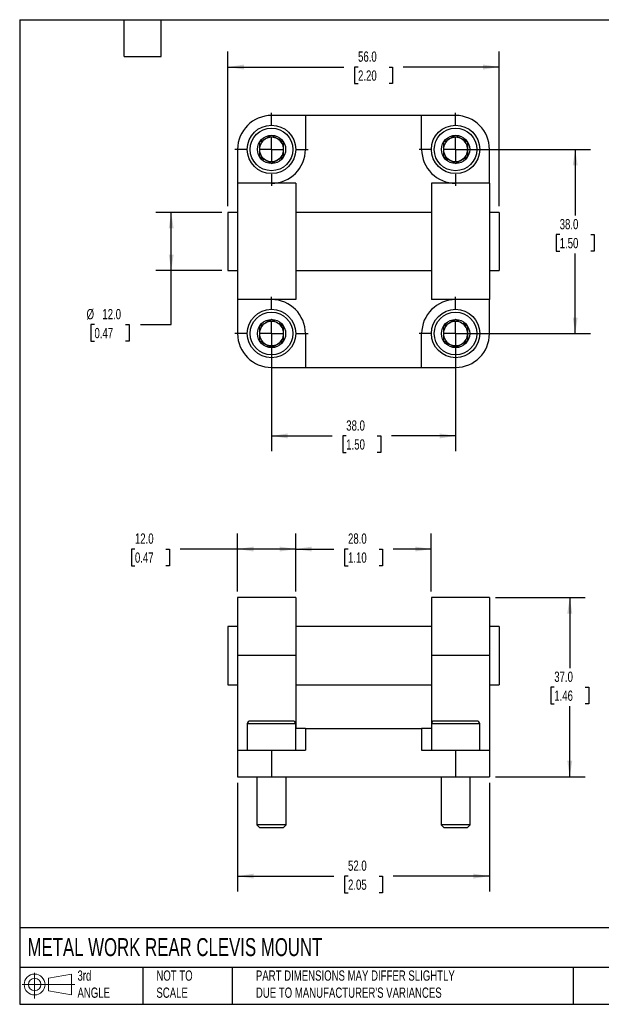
# Model space of a CAD drawing. Header units: millimetres. Extents: x 6 to 273, y 6 to 210.
# Tile 1 of 2: x 6 to 126, y 6 to 210. Entities that reach past the tile are written whole.
import ezdxf

# ---------------------------------------------------------------- set-up
doc = ezdxf.new("R2010")
doc.units = ezdxf.units.MM
doc.linetypes.add('SLD-Center', pattern=[19.05, 15.24, -1.27, 1.27, -1.27])
doc.linetypes.add('SLD-Solid', pattern=[0])
doc.layers.add('CENTER', color=40, linetype='SLD-Center')
doc.layers.add('SLD-DEFPOINTS', color=7, linetype='Continuous')
doc.layers.add('DIMENSIONS', color=140, linetype='SLD-Solid', lineweight=25)
doc.layers.add('TEXT', color=140, linetype='SLD-Solid', lineweight=25)
doc.styles.add('SLDTEXTSTYLE0', font='TXT', dxfattribs={"width": 0.7})
doc.dimstyles.new('SLDDIMSTYLE0', dxfattribs={"dimtxt": 2.158008, "dimasz": 3.302, "dimexe": 0, "dimexo": 0.0625, "dimgap": 0.539502, "dimtad": 0, "dimtih": 1, "dimtoh": 1, "dimrnd": 1e-09, "dimzin": 4, "dimdsep": 46, "dimtxsty": 'SLDTEXTSTYLE0', "dimsah": 1, "dimcen": 0.09, "dimadec": 0, "dimazin": 1, "dimtfac": 1, "dimtofl": 0, "dimtmove": 0, "dimatfit": 3, "dimfxl": 0, "dimfrac": 2, "dimtolj": 1, "dimtzin": 12, "dimarcsym": 0})

# ---------------------------------------------------------------- blocks, each defined once
blk = doc.blocks.new('Block11')
at = {"color": 7, "linetype": 'SLD-Solid', "lineweight": 18}
for p, q in [((2.59, 5.31), (2.59, 0)), ((5.48, 4.17), (10.18, 5.03)), ((5.48, 1.6), (5.48, 4.17)), ((10.18, 5.03), (10.18, 0.73)), ((0, 2.88), (10.87, 2.88)), ((5.48, 1.6), (10.18, 0.73))]:
    blk.add_line(p, q, dxfattribs=at)
for radius in [2.15, 1.29]:
    blk.add_circle((2.59, 2.88), radius, dxfattribs=at)
blk = doc.blocks.new('Block12')
at = {"layer": 'SLD-DEFPOINTS'}
blk.add_blockref('Block11', (0, 0), dxfattribs=at)
blk = doc.blocks.new('_D')
at = {"layer": 'DIMENSIONS'}
for p, q in [((51.34, 91.57), (51.34, 103.48)), ((63.34, 91.57), (63.34, 103.48)), ((30.14, 100.3), (29.41, 100.3)), ((29.41, 100.3), (29.41, 96.87)), ((36.55, 100.3), (37.27, 100.3)), ((37.27, 100.3), (37.27, 96.87)), ((51.34, 100.3), (39.47, 100.3)), ((63.34, 100.3), (51.34, 100.3)), ((29.41, 96.87), (30.14, 96.87)), ((37.27, 96.87), (36.55, 96.87))]:
    blk.add_line(p, q, dxfattribs=at)
for points in [[(51.34, 100.3), (54.65, 99.8), (54.65, 100.81)], [(63.34, 100.3), (60.04, 100.81), (60.04, 99.8)]]:
    blk.add_solid(points, dxfattribs=at)
at = {"layer": 'DIMENSIONS', "char_height": 2.117, "attachment_point": 1, "style": 'SLDTEXTSTYLE0'}
for s, insert in [('12.0', (30.14, 103.52)), ('0.47', (30.14, 99.6))]:
    blk.add_mtext(s, dxfattribs=dict(at, insert=insert))
blk = doc.blocks.new('_D_1')
at = {"layer": 'DIMENSIONS'}
for p, q in [((63.34, 91.57), (63.34, 103.48)), ((91.34, 91.57), (91.34, 103.48)), ((63.34, 100.3), (71.21, 100.3)), ((74.14, 100.3), (73.41, 100.3)), ((73.41, 100.3), (73.41, 96.87)), ((80.55, 100.3), (81.27, 100.3)), ((81.27, 100.3), (81.27, 96.87)), ((91.34, 100.3), (83.47, 100.3)), ((73.41, 96.87), (74.14, 96.87)), ((81.27, 96.87), (80.55, 96.87))]:
    blk.add_line(p, q, dxfattribs=at)
for points in [[(63.34, 100.3), (66.65, 99.8), (66.65, 100.81)], [(91.34, 100.3), (88.04, 100.81), (88.04, 99.8)]]:
    blk.add_solid(points, dxfattribs=at)
at = {"layer": 'DIMENSIONS', "char_height": 2.117, "attachment_point": 1, "style": 'SLDTEXTSTYLE0'}
for s, insert in [('28.0', (74.14, 103.52)), ('1.10', (74.14, 99.6))]:
    blk.add_mtext(s, dxfattribs=dict(at, insert=insert))
blk = doc.blocks.new('_D_2')
at = {"layer": 'DIMENSIONS'}
for p, q in [((104.61, 90.3), (123.1, 90.3)), ((119.92, 90.3), (119.92, 75.72)), ((116.72, 71.8), (115.99, 71.8)), ((115.99, 71.8), (115.99, 68.37)), ((123.13, 71.8), (123.85, 71.8)), ((123.85, 71.8), (123.85, 68.37)), ((115.99, 68.37), (116.72, 68.37)), ((119.92, 53.3), (119.92, 67.89)), ((123.85, 68.37), (123.13, 68.37)), ((104.61, 53.3), (123.1, 53.3))]:
    blk.add_line(p, q, dxfattribs=at)
for points in [[(119.92, 90.3), (119.41, 87), (120.43, 87)], [(119.92, 53.3), (120.43, 56.61), (119.41, 56.61)]]:
    blk.add_solid(points, dxfattribs=at)
at = {"layer": 'DIMENSIONS', "char_height": 2.117, "attachment_point": 1, "style": 'SLDTEXTSTYLE0'}
for s, insert in [('37.0', (116.72, 75.01)), ('1.46', (116.72, 71.1))]:
    blk.add_mtext(s, dxfattribs=dict(at, insert=insert))
blk = doc.blocks.new('_D_3')
at = {"layer": 'DIMENSIONS'}
for p, q in [((51.34, 52.03), (51.34, 29.63)), ((103.34, 52.03), (103.34, 29.63)), ((51.34, 32.8), (71.21, 32.8)), ((74.14, 32.8), (73.41, 32.8)), ((73.41, 32.8), (73.41, 29.37)), ((80.55, 32.8), (81.27, 32.8)), ((81.27, 32.8), (81.27, 29.37)), ((103.34, 32.8), (83.47, 32.8)), ((73.41, 29.37), (74.14, 29.37)), ((81.27, 29.37), (80.55, 29.37))]:
    blk.add_line(p, q, dxfattribs=at)
for points in [[(51.34, 32.8), (54.65, 32.3), (54.65, 33.31)], [(103.34, 32.8), (100.04, 33.31), (100.04, 32.3)]]:
    blk.add_solid(points, dxfattribs=at)
at = {"layer": 'DIMENSIONS', "char_height": 2.117, "attachment_point": 1, "style": 'SLDTEXTSTYLE0'}
for s, insert in [('52.0', (74.14, 36.02)), ('2.05', (74.14, 32.1))]:
    blk.add_mtext(s, dxfattribs=dict(at, insert=insert))
blk = doc.blocks.new('_D_8')
at = {"layer": 'DIMENSIONS'}
for p, q in [((97.61, 182.78), (124.22, 182.78)), ((121.04, 182.78), (121.04, 169.12)), ((117.84, 165.2), (117.11, 165.2)), ((117.11, 165.2), (117.11, 161.77)), ((124.25, 165.2), (124.98, 165.2)), ((124.98, 165.2), (124.98, 161.77)), ((117.11, 161.77), (117.84, 161.77)), ((121.04, 144.78), (121.04, 161.29)), ((124.98, 161.77), (124.25, 161.77)), ((97.61, 144.78), (124.22, 144.78))]:
    blk.add_line(p, q, dxfattribs=at)
for points in [[(121.04, 182.78), (120.54, 179.48), (121.55, 179.48)], [(121.04, 144.78), (121.55, 148.08), (120.54, 148.08)]]:
    blk.add_solid(points, dxfattribs=at)
at = {"layer": 'DIMENSIONS', "char_height": 2.117, "attachment_point": 1, "style": 'SLDTEXTSTYLE0'}
for s, insert in [('38.0', (117.84, 168.41)), ('1.50', (117.84, 164.5))]:
    blk.add_mtext(s, dxfattribs=dict(at, insert=insert))
blk = doc.blocks.new('_D_9')
at = {"layer": 'DIMENSIONS'}
for p, q in [((58.34, 143.51), (58.34, 120.48)), ((96.34, 143.51), (96.34, 120.48)), ((58.34, 123.65), (70.84, 123.65)), ((73.77, 123.65), (73.04, 123.65)), ((73.04, 123.65), (73.04, 120.22)), ((80.18, 123.65), (80.91, 123.65)), ((80.91, 123.65), (80.91, 120.22)), ((96.34, 123.65), (83.11, 123.65)), ((73.04, 120.22), (73.77, 120.22)), ((80.91, 120.22), (80.18, 120.22))]:
    blk.add_line(p, q, dxfattribs=at)
for points in [[(58.34, 123.65), (61.65, 123.14), (61.65, 124.16)], [(96.34, 123.65), (93.04, 124.16), (93.04, 123.14)]]:
    blk.add_solid(points, dxfattribs=at)
at = {"layer": 'DIMENSIONS', "char_height": 2.117, "attachment_point": 1, "style": 'SLDTEXTSTYLE0'}
for s, insert in [('38.0', (73.77, 126.86)), ('1.50', (73.77, 122.95))]:
    blk.add_mtext(s, dxfattribs=dict(at, insert=insert))
blk = doc.blocks.new('_D_10')
at = {"layer": 'DIMENSIONS'}
for p, q in [((48.07, 169.78), (34.45, 169.78)), ((37.63, 157.78), (37.63, 169.78)), ((48.07, 157.78), (34.45, 157.78)), ((37.63, 146.63), (37.63, 157.78)), ((21.79, 146.63), (21.06, 146.63)), ((21.06, 146.63), (21.06, 143.2)), ((28.2, 146.63), (28.92, 146.63)), ((28.92, 146.63), (28.92, 143.2)), ((31.28, 146.63), (37.63, 146.63)), ((21.06, 143.2), (21.79, 143.2)), ((28.92, 143.2), (28.2, 143.2))]:
    blk.add_line(p, q, dxfattribs=at)
for points in [[(37.63, 169.78), (37.12, 166.48), (38.14, 166.48)], [(37.63, 157.78), (38.14, 161.08), (37.12, 161.08)]]:
    blk.add_solid(points, dxfattribs=at)
at = {"layer": 'DIMENSIONS', "char_height": 2.117, "attachment_point": 1, "style": 'SLDTEXTSTYLE0'}
for s, insert in [('%%c', (20.16, 149.84)), ('12.0', (23.42, 149.84)), ('0.47', (21.79, 145.93))]:
    blk.add_mtext(s, dxfattribs=dict(at, insert=insert))
blk = doc.blocks.new('_D_11')
at = {"layer": 'DIMENSIONS'}
for p, q in [((49.34, 171.05), (49.34, 202.96)), ((105.34, 171.05), (105.34, 202.96)), ((49.34, 199.78), (73.28, 199.78)), ((76.21, 199.78), (75.48, 199.78)), ((75.48, 199.78), (75.48, 196.35)), ((82.62, 199.78), (83.35, 199.78)), ((83.35, 199.78), (83.35, 196.35)), ((105.34, 199.78), (85.55, 199.78)), ((75.48, 196.35), (76.21, 196.35)), ((83.35, 196.35), (82.62, 196.35))]:
    blk.add_line(p, q, dxfattribs=at)
for points in [[(49.34, 199.78), (52.65, 199.27), (52.65, 200.29)], [(105.34, 199.78), (102.04, 200.29), (102.04, 199.27)]]:
    blk.add_solid(points, dxfattribs=at)
at = {"layer": 'DIMENSIONS', "char_height": 2.117, "attachment_point": 1, "style": 'SLDTEXTSTYLE0'}
for s, insert in [('56.0', (76.21, 202.99)), ('2.20', (76.21, 199.08))]:
    blk.add_mtext(s, dxfattribs=dict(at, insert=insert))
blk = doc.blocks.new('SW_CENTERMARKSYMBOL_1')
at = {"layer": 'CENTER', "color": 0}
for p, q in [((0, 5.08), (0, 7.54)), ((0, 0), (0, 2.54)), ((-5.08, 0), (-7.54, 0)), ((0, 0), (-2.54, 0)), ((0, 0), (0, -2.54)), ((0, 0), (2.54, 0)), ((5.08, 0), (7.54, 0)), ((0, -5.08), (0, -7.54))]:
    blk.add_line(p, q, dxfattribs=at)
blk = doc.blocks.new('SW_CENTERMARKSYMBOL_2')
at = {"layer": 'CENTER', "color": 0}
for p, q in [((0, 5.08), (0, 7.54)), ((0, 0), (0, 2.54)), ((-5.08, 0), (-7.54, 0)), ((0, 0), (-2.54, 0)), ((0, 0), (0, -2.54)), ((0, 0), (2.54, 0)), ((5.08, 0), (7.54, 0)), ((0, -5.08), (0, -7.54))]:
    blk.add_line(p, q, dxfattribs=at)
blk = doc.blocks.new('SW_CENTERMARKSYMBOL_3')
at = {"layer": 'CENTER', "color": 0}
for p, q in [((0, 5.08), (0, 7.54)), ((0, 0), (0, 2.54)), ((-5.08, 0), (-7.54, 0)), ((0, 0), (-2.54, 0)), ((0, 0), (0, -2.54)), ((0, 0), (2.54, 0)), ((5.08, 0), (7.54, 0)), ((0, -5.08), (0, -7.54))]:
    blk.add_line(p, q, dxfattribs=at)
blk = doc.blocks.new('SW_CENTERMARKSYMBOL_4')
at = {"layer": 'CENTER', "color": 0}
for p, q in [((0, 5.08), (0, 7.54)), ((0, 0), (0, 2.54)), ((-5.08, 0), (-7.54, 0)), ((0, 0), (-2.54, 0)), ((0, 0), (0, -2.54)), ((0, 0), (2.54, 0)), ((5.08, 0), (7.54, 0)), ((0, -5.08), (0, -7.54))]:
    blk.add_line(p, q, dxfattribs=at)

msp = doc.modelspace()

# ---------------------------------------------------------------- linework, layer by layer
for p, q in [((65.344, 189.781), (58.344, 189.781)), ((65.344, 189.781), (65.344, 182.781)), ((89.344, 189.781), (65.344, 189.781)), ((89.344, 182.781), (89.344, 189.781)), ((96.344, 189.781), (89.344, 189.781)), ((51.344, 182.781), (51.344, 175.781)), ((103.344, 175.781), (103.344, 182.781)), ((51.344, 175.781), (51.344, 151.781)), ((63.344, 175.781), (51.344, 175.781)), ((63.344, 175.781), (63.344, 151.781)), ((91.344, 175.781), (91.344, 151.781)), ((103.344, 175.781), (91.344, 175.781)), ((103.344, 175.781), (103.344, 151.781)), ((51.344, 169.781), (49.344, 169.781)), ((49.344, 169.781), (49.344, 163.781)), ((91.344, 169.781), (63.344, 169.781)), ((105.344, 169.781), (103.344, 169.781)), ((105.344, 169.781), (105.344, 163.781)), ((49.344, 163.781), (49.344, 157.781)), ((105.344, 163.781), (105.344, 157.781)), ((49.344, 157.781), (51.344, 157.781)), ((63.344, 157.781), (91.344, 157.781)), ((103.344, 157.781), (105.344, 157.781)), ((63.344, 151.781), (51.344, 151.781)), ((51.344, 151.781), (51.344, 144.781)), ((103.344, 151.781), (91.344, 151.781)), ((103.344, 144.781), (103.344, 151.781)), ((65.344, 144.781), (65.344, 137.781)), ((89.344, 137.781), (89.344, 144.781)), ((58.344, 137.781), (65.344, 137.781)), ((65.344, 137.781), (89.344, 137.781)), ((89.344, 137.781), (96.344, 137.781)), ((63.344, 90.304), (51.344, 90.304)), ((51.344, 90.304), (51.344, 78.304)), ((63.344, 90.304), (63.344, 78.304)), ((103.344, 90.304), (91.344, 90.304)), ((91.344, 90.304), (91.344, 78.304)), ((103.344, 90.304), (103.344, 78.304)), ((51.344, 84.304), (49.344, 84.304)), ((49.344, 84.304), (49.344, 72.304)), ((91.344, 84.304), (63.344, 84.304)), ((105.344, 84.304), (103.344, 84.304)), ((105.344, 84.304), (105.344, 72.304)), ((63.344, 78.304), (51.344, 78.304)), ((51.344, 78.304), (51.344, 58.804)), ((63.344, 78.304), (63.344, 63.304)), ((103.344, 78.304), (91.344, 78.304)), ((91.344, 78.304), (91.344, 63.304)), ((103.344, 78.304), (103.344, 58.804)), ((49.344, 72.304), (51.344, 72.304)), ((63.344, 72.304), (91.344, 72.304)), ((103.344, 72.304), (105.344, 72.304)), ((53.344, 64.204), (53.344, 58.804)), ((63.344, 64.204), (53.344, 64.204)), ((62.744, 64.804), (53.944, 64.804)), ((63.344, 58.804), (63.344, 64.204)), ((65.344, 63.304), (63.344, 63.304)), ((65.344, 63.304), (65.344, 58.804)), ((65.344, 63.304), (89.344, 63.304)), ((89.344, 63.304), (89.344, 58.804)), ((91.344, 63.304), (89.344, 63.304)), ((91.344, 64.204), (91.344, 58.804)), ((101.344, 64.204), (91.344, 64.204)), ((100.744, 64.804), (91.944, 64.804)), ((101.344, 58.804), (101.344, 64.204)), ((51.344, 58.804), (51.344, 53.304)), ((51.344, 58.804), (58.344, 58.804)), ((58.344, 58.804), (58.344, 53.304)), ((58.344, 58.804), (65.344, 58.804)), ((89.344, 58.804), (96.344, 58.804)), ((96.344, 58.804), (96.344, 53.304)), ((96.344, 58.804), (103.344, 58.804)), ((103.344, 58.804), (103.344, 53.304)), ((51.344, 53.304), (58.344, 53.304)), ((55.344, 53.304), (55.344, 43.417)), ((58.344, 53.304), (96.344, 53.304)), ((61.344, 43.417), (61.344, 53.304)), ((93.344, 53.304), (93.344, 43.417)), ((96.344, 53.304), (103.344, 53.304)), ((99.344, 43.417), (99.344, 53.304)), ((55.344, 43.417), (55.957, 42.804)), ((61.344, 43.417), (55.344, 43.417)), ((60.73, 42.804), (55.957, 42.804)), ((60.73, 42.804), (61.344, 43.417)), ((93.344, 43.417), (93.957, 42.804)), ((99.344, 43.417), (93.344, 43.417)), ((98.73, 42.804), (93.957, 42.804)), ((98.73, 42.804), (99.344, 43.417))]:
    msp.add_line(p, q)
for centre, radius in [((58.344, 182.781), 5), ((58.344, 182.781), 4.4), ((96.344, 182.781), 5), ((96.344, 182.781), 4.4), ((58.344, 182.781), 2.917), ((96.344, 182.781), 2.917), ((58.344, 144.781), 5), ((58.344, 144.781), 4.4), ((96.344, 144.781), 5), ((96.344, 144.781), 4.4), ((58.344, 144.781), 2.917), ((96.344, 144.781), 2.917)]:
    msp.add_circle(centre, radius)
for centre, radius, start, end in [((58.344, 182.781), 7, 90, 180), ((96.344, 182.781), 7, 0, 90), ((58.344, 182.781), 2.5, 120, 180), ((58.344, 182.781), 2.5, 60, 120), ((58.344, 182.781), 2.5, 0, 60), ((96.344, 182.781), 2.5, 120, 180), ((96.344, 182.781), 2.5, 60, 120), ((96.344, 182.781), 2.5, 0, 60), ((58.344, 182.781), 2.5, 180, 240), ((58.344, 182.781), 7, 270, 0), ((58.344, 182.781), 2.5, 300, 0), ((96.344, 182.781), 7, 180, 270), ((96.344, 182.781), 2.5, 180, 240), ((96.344, 182.781), 2.5, 300, 0), ((58.344, 182.781), 2.5, 240, 300), ((96.344, 182.781), 2.5, 240, 300), ((58.344, 144.781), 7, 0, 90), ((96.344, 144.781), 7, 90, 180), ((58.344, 144.781), 2.5, 120, 180), ((58.344, 144.781), 2.5, 60, 120), ((58.344, 144.781), 2.5, 0, 60), ((96.344, 144.781), 2.5, 120, 180), ((96.344, 144.781), 2.5, 60, 120), ((96.344, 144.781), 2.5, 0, 60), ((58.344, 144.781), 7, 180, 270), ((58.344, 144.781), 2.5, 180, 240), ((58.344, 144.781), 2.5, 300, 0), ((96.344, 144.781), 2.5, 180, 240), ((96.344, 144.781), 7, 270, 0), ((96.344, 144.781), 2.5, 300, 0), ((58.344, 144.781), 2.5, 240, 300), ((96.344, 144.781), 2.5, 240, 300), ((53.944, 64.204), 0.6, 90, 180), ((62.744, 64.204), 0.6, 0, 90), ((91.944, 64.204), 0.6, 90, 180), ((100.744, 64.204), 0.6, 0, 90)]:
    msp.add_arc(centre, radius, start, end)
for points in [[(58.344, 185.667), (57.935, 185.432), (57.521, 185.192), (56.883, 184.824), (56.671, 184.702), (56.254, 184.461), (56.048, 184.342), (55.844, 184.224)], [(60.844, 184.224), (60.435, 184.46), (60.021, 184.699), (59.383, 185.067), (59.171, 185.19), (58.754, 185.43), (58.548, 185.549), (58.344, 185.667)], [(96.344, 185.667), (95.935, 185.432), (95.521, 185.192), (94.883, 184.824), (94.671, 184.702), (94.254, 184.461), (94.048, 184.342), (93.844, 184.224)], [(98.844, 184.224), (98.435, 184.46), (98.021, 184.699), (97.383, 185.067), (97.171, 185.19), (96.754, 185.43), (96.548, 185.549), (96.344, 185.667)], [(55.844, 184.224), (55.844, 183.753), (55.844, 183.274), (55.844, 182.538), (55.844, 182.293), (55.844, 181.811), (55.844, 181.573), (55.844, 181.337)], [(60.844, 181.337), (60.844, 181.809), (60.844, 182.287), (60.844, 183.023), (60.844, 183.268), (60.844, 183.75), (60.844, 183.988), (60.844, 184.224)], [(93.844, 184.224), (93.844, 183.753), (93.844, 183.274), (93.844, 182.538), (93.844, 182.293), (93.844, 181.811), (93.844, 181.573), (93.844, 181.337)], [(98.844, 181.337), (98.844, 181.809), (98.844, 182.287), (98.844, 183.023), (98.844, 183.268), (98.844, 183.75), (98.844, 183.988), (98.844, 184.224)], [(55.844, 181.337), (56.252, 181.102), (56.666, 180.862), (57.304, 180.494), (57.516, 180.372), (57.933, 180.131), (58.139, 180.012), (58.344, 179.894)], [(58.344, 179.894), (58.752, 180.13), (59.166, 180.369), (59.804, 180.737), (60.016, 180.859), (60.433, 181.1), (60.639, 181.219), (60.844, 181.337)], [(93.844, 181.337), (94.252, 181.102), (94.666, 180.862), (95.304, 180.494), (95.516, 180.372), (95.933, 180.131), (96.139, 180.012), (96.344, 179.894)], [(96.344, 179.894), (96.752, 180.13), (97.166, 180.369), (97.804, 180.737), (98.016, 180.859), (98.433, 181.1), (98.639, 181.219), (98.844, 181.337)], [(58.344, 147.667), (57.935, 147.432), (57.521, 147.192), (56.883, 146.824), (56.671, 146.702), (56.254, 146.461), (56.048, 146.342), (55.844, 146.224)], [(60.844, 146.224), (60.435, 146.46), (60.021, 146.699), (59.383, 147.067), (59.171, 147.19), (58.754, 147.43), (58.548, 147.549), (58.344, 147.667)], [(96.344, 147.667), (95.935, 147.432), (95.521, 147.192), (94.883, 146.824), (94.671, 146.702), (94.254, 146.461), (94.048, 146.342), (93.844, 146.224)], [(98.844, 146.224), (98.435, 146.46), (98.021, 146.699), (97.383, 147.067), (97.171, 147.19), (96.754, 147.43), (96.548, 147.549), (96.344, 147.667)], [(55.844, 146.224), (55.844, 145.753), (55.844, 145.274), (55.844, 144.538), (55.844, 144.293), (55.844, 143.811), (55.844, 143.573), (55.844, 143.337)], [(60.844, 143.337), (60.844, 143.809), (60.844, 144.287), (60.844, 145.023), (60.844, 145.268), (60.844, 145.75), (60.844, 145.988), (60.844, 146.224)], [(93.844, 146.224), (93.844, 145.753), (93.844, 145.274), (93.844, 144.538), (93.844, 144.293), (93.844, 143.811), (93.844, 143.573), (93.844, 143.337)], [(98.844, 143.337), (98.844, 143.809), (98.844, 144.287), (98.844, 145.023), (98.844, 145.268), (98.844, 145.75), (98.844, 145.988), (98.844, 146.224)], [(55.844, 143.337), (56.252, 143.102), (56.666, 142.862), (57.304, 142.494), (57.516, 142.372), (57.933, 142.131), (58.139, 142.012), (58.344, 141.894)], [(58.344, 141.894), (58.752, 142.13), (59.166, 142.369), (59.804, 142.737), (60.016, 142.859), (60.433, 143.1), (60.639, 143.219), (60.844, 143.337)], [(93.844, 143.337), (94.252, 143.102), (94.666, 142.862), (95.304, 142.494), (95.516, 142.372), (95.933, 142.131), (96.139, 142.012), (96.344, 141.894)], [(96.344, 141.894), (96.752, 142.13), (97.166, 142.369), (97.804, 142.737), (98.016, 142.859), (98.433, 143.1), (98.639, 143.219), (98.844, 143.337)]]:
    msp.add_open_spline(points, degree=3, knots=[0, 0, 0, 0, 0.5, 0.5, 0.75, 0.75, 1, 1, 1, 1])
at = {"layer": 'TEXT'}
for p, q in [((6.35, 209.55), (273.05, 209.55)), ((6.35, 209.55), (6.35, 6.35)), ((27.94, 201.93), (27.94, 209.55)), ((35.56, 201.93), (35.56, 209.55)), ((27.94, 201.93), (35.56, 201.93)), ((273.05, 22.126), (6.35, 22.126)), ((273.05, 13.97), (6.35, 13.97)), ((31.75, 13.97), (31.75, 6.35)), ((50.212, 13.97), (50.212, 6.35)), ((120.646, 13.97), (120.646, 6.35)), ((6.35, 6.35), (273.05, 6.35))]:
    msp.add_line(p, q, dxfattribs=at)

# ---------------------------------------------------------------- block references
at = {"layer": 'CENTER'}
for name, p in [('SW_CENTERMARKSYMBOL_1', (58.344, 182.781)), ('SW_CENTERMARKSYMBOL_3', (96.344, 182.781)), ('SW_CENTERMARKSYMBOL_4', (58.344, 144.781)), ('SW_CENTERMARKSYMBOL_2', (96.344, 144.781))]:
    msp.add_blockref(name, p, dxfattribs=at)
at = {"layer": 'SLD-DEFPOINTS'}
msp.add_blockref('Block12', (6.838, 7.554), dxfattribs=at)

# ---------------------------------------------------------------- texts
at = {"layer": 'TEXT', "attachment_point": 1, "style": 'SLDTEXTSTYLE0'}
for s, insert, char_height in [('METAL WORK REAR CLEVIS MOUNT', (7.966, 20.006), 3.70417), ('3rd^JANGLE', (18.282, 13.338), 2.1167), ('NOT TO^JSCALE', (34.575, 13.338), 2.11667), ("PART DIMENSIONS MAY DIFFER SLIGHTLY ^JDUE TO MANUFACTURER'S VARIANCES", (55.119, 13.341), 2.11667)]:
    msp.add_mtext(s, dxfattribs=dict(at, insert=insert, char_height=char_height))

# ---------------------------------------------------------------- dimensions: what is measured, and where the dimension line sits
at = {"layer": 'DIMENSIONS'}
for base, p1, p2, picture, middle in [((105.344, 199.781), (49.344, 169.781), (105.344, 169.781), '_D_11', (79.415, 199.781)), ((58.344, 123.652), (96.344, 144.781), (58.344, 144.781), '_D_9', (76.975, 123.652))]:
    dim = msp.add_linear_dim(base=base, p1=p1, p2=p2, dimstyle='SLDDIMSTYLE0', dxfattribs=at)
    dim.commit()
    dim.dimension.update_dxf_attribs({"geometry": picture, "text_midpoint": middle, "dimtype": 160})
for base, p1, p2, angle, picture, middle in [((121.044, 144.781), (96.344, 182.781), (96.344, 144.781), 90, '_D_8', (121.044, 165.203)), ((51.344, 100.304), (63.344, 90.304), (51.344, 90.304), 0, '_D', (33.344, 100.304)), ((91.344, 100.304), (63.344, 90.304), (91.344, 90.304), 0, '_D_1', (77.344, 100.304)), ((119.923, 53.304), (103.344, 90.304), (103.344, 53.304), 90, '_D_2', (119.923, 71.802)), ((103.344, 32.804), (51.344, 53.304), (103.344, 53.304), 0, '_D_3', (77.344, 32.804))]:
    dim = msp.add_linear_dim(base=base, p1=p1, p2=p2, angle=angle, dimstyle='SLDDIMSTYLE0', dxfattribs=at)
    dim.commit()
    dim.dimension.update_dxf_attribs({"geometry": picture, "text_midpoint": middle, "dimtype": 160})
dim = msp.add_linear_dim(base=(37.627, 169.781), p1=(49.344, 157.781), p2=(49.344, 169.781), angle=90, text='%%c<>', dimstyle='SLDDIMSTYLE0', dxfattribs=at)
dim.commit()
dim.dimension.update_dxf_attribs({"geometry": '_D_10', "text_midpoint": (37.627, 146.631), "dimtype": 160})

doc.saveas('drawing.dxf')
